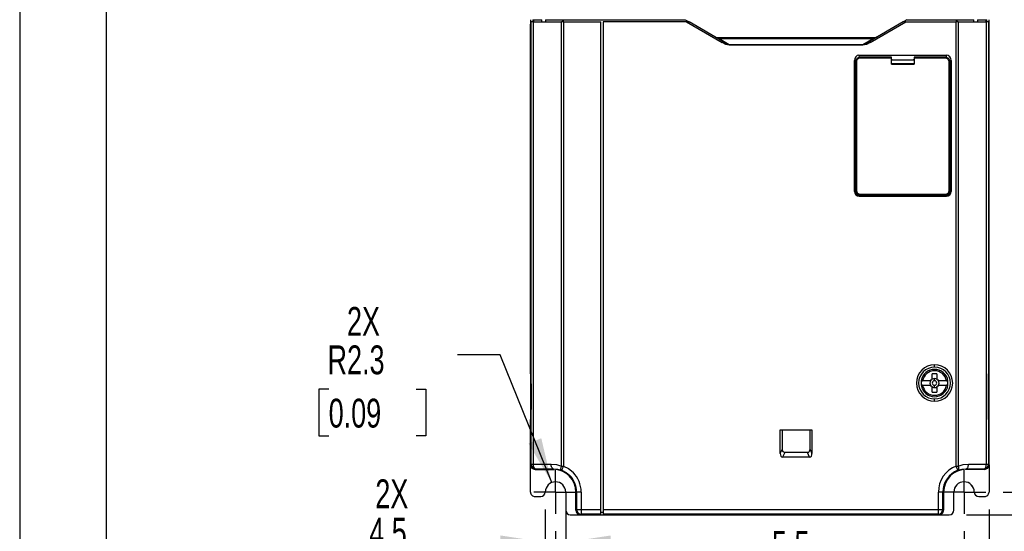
# Model space of a CAD drawing. Header units: millimetres. Extents: x 0 to 838, y 0 to 648.
# Tile 2 of 15: x 0 to 217, y 127 to 239. Entities that reach past the tile are written whole.
import ezdxf

# ---------------------------------------------------------------- set-up
doc = ezdxf.new("R2010")
doc.units = ezdxf.units.MM
doc.header["$LTSCALE"] = 3
doc.linetypes.add('CENTERX2', pattern=[20.32, 12.7, -2.54, 2.54, -2.54])
doc.layers.add('CENTER', color=40, linetype='CENTERX2')
doc.layers.add('DIMENSIONS', color=140, linetype='Continuous', lineweight=25)
doc.layers.add('TEXT', color=140, linetype='Continuous', lineweight=25)
doc.styles.add('SLDTEXTSTYLE0', font='TXT', dxfattribs={"width": 0.7})
doc.dimstyles.new('SLDDIMSTYLE0', dxfattribs={"dimtxt": 6.474023, "dimasz": 9.906, "dimexe": 0, "dimexo": 0.0625, "dimgap": 1.618506, "dimtad": 0, "dimtih": 1, "dimtoh": 1, "dimrnd": 1e-09, "dimzin": 12, "dimdsep": 46, "dimtxsty": 'SLDTEXTSTYLE0', "dimsah": 1, "dimcen": 0, "dimadec": 0, "dimazin": 3, "dimtfac": 1, "dimtofl": 0, "dimtmove": 0, "dimatfit": 3, "dimfxl": 0, "dimfrac": 2, "dimtolj": 1, "dimtzin": 12, "dimarcsym": 0})
doc.dimstyles.new('SLDDIMSTYLE1', dxfattribs={"dimtxt": 6.474023, "dimasz": 9.906, "dimexe": 0, "dimexo": 0.0625, "dimgap": 1.618506, "dimtad": 0, "dimtih": 1, "dimtoh": 1, "dimrnd": 1e-09, "dimzin": 12, "dimdsep": 46, "dimtxsty": 'SLDTEXTSTYLE0', "dimsah": 1, "dimcen": 0.09, "dimadec": 0, "dimazin": 3, "dimtfac": 1, "dimtmove": 0, "dimatfit": 0, "dimfxl": 0, "dimfrac": 2, "dimtolj": 1, "dimtzin": 12, "dimarcsym": 0})
doc.dimstyles.new('SLDDIMSTYLE2', dxfattribs={"dimtxt": 6.474023, "dimasz": 9.906, "dimexe": 0, "dimexo": 0.0625, "dimgap": 1.618506, "dimtad": 0, "dimtih": 1, "dimtoh": 1, "dimrnd": 1e-09, "dimzin": 4, "dimdsep": 46, "dimtxsty": 'SLDTEXTSTYLE0', "dimsah": 1, "dimcen": 0.09, "dimadec": 0, "dimazin": 1, "dimtfac": 1, "dimtmove": 0, "dimatfit": 0, "dimfxl": 0, "dimfrac": 2, "dimtolj": 1, "dimtzin": 12, "dimarcsym": 0})
doc.dimstyles.new('SLDDIMSTYLE3', dxfattribs={"dimtxt": 6.474023, "dimasz": 9.906, "dimexe": 0, "dimexo": 0.0625, "dimgap": 1.618506, "dimtad": 0, "dimtih": 1, "dimtoh": 1, "dimrnd": 1e-09, "dimzin": 4, "dimdsep": 46, "dimtxsty": 'SLDTEXTSTYLE0', "dimsah": 1, "dimcen": 0.09, "dimadec": 0, "dimazin": 1, "dimtfac": 1, "dimtofl": 0, "dimtmove": 0, "dimatfit": 3, "dimfxl": 0, "dimfrac": 2, "dimtolj": 1, "dimtzin": 12, "dimarcsym": 0})

# ---------------------------------------------------------------- blocks, each defined once
blk = doc.blocks.new('_D')
at = {"layer": 'DIMENSIONS'}
for p, q in [((105.86, 165.63), (96.43, 165.63)), ((117.21, 137.49), (105.86, 165.63)), ((68.08, 158.05), (65.91, 158.05)), ((65.91, 158.05), (65.91, 147.76)), ((87.32, 158.05), (89.5, 158.05)), ((89.5, 158.05), (89.5, 147.76)), ((65.91, 147.76), (68.08, 147.76)), ((89.5, 147.76), (87.32, 147.76))]:
    blk.add_line(p, q, dxfattribs=at)
blk.add_solid([(117.21, 137.49), (114.92, 147.25), (112.09, 146.11)], dxfattribs=at)
at = {"layer": 'DIMENSIONS', "char_height": 6.35, "attachment_point": 1, "style": 'SLDTEXTSTYLE0'}
for s, insert in [('2X', (72.11, 176.15)), ('R2.3', (67.83, 167.69)), ('0.09', (68.08, 155.95))]:
    blk.add_mtext(s, dxfattribs=dict(at, insert=insert))
blk = doc.blocks.new('_D_1')
at = {"layer": 'DIMENSIONS'}
for p, q in [((115.8, 131.59), (115.8, 114.8)), ((120.3, 131.59), (120.3, 114.8)), ((115.8, 124.32), (99.36, 124.32)), ((120.3, 124.32), (139.35, 124.32)), ((74.32, 120.09), (72.15, 120.09)), ((72.15, 120.09), (72.15, 109.8)), ((93.56, 120.09), (95.73, 120.09)), ((95.73, 120.09), (95.73, 109.8)), ((72.15, 109.8), (74.32, 109.8)), ((95.73, 109.8), (93.56, 109.8))]:
    blk.add_line(p, q, dxfattribs=at)
for points in [[(115.8, 124.32), (105.89, 125.85), (105.89, 122.8)], [(120.3, 124.32), (130.21, 122.8), (130.21, 125.84)]]:
    blk.add_solid(points, dxfattribs=at)
at = {"layer": 'DIMENSIONS', "char_height": 6.35, "attachment_point": 1, "style": 'SLDTEXTSTYLE0'}
for s, insert in [('2X', (78.35, 138.19)), ('4.5', (77.01, 129.73)), ('0.18', (74.32, 117.99))]:
    blk.add_mtext(s, dxfattribs=dict(at, insert=insert))
blk = doc.blocks.new('_D_2')
at = {"layer": 'DIMENSIONS'}
for p, q in [((213.55, 131.59), (213.55, 107.7)), ((208.05, 126.8), (208.05, 107.7)), ((163.03, 117.22), (160.86, 117.22)), ((160.86, 117.22), (160.86, 106.93)), ((182.27, 117.22), (184.44, 117.22)), ((184.44, 117.22), (184.44, 106.93)), ((208.05, 117.22), (191.04, 117.22)), ((213.55, 117.22), (232.6, 117.22)), ((160.86, 106.93), (163.03, 106.93)), ((184.44, 106.93), (182.27, 106.93))]:
    blk.add_line(p, q, dxfattribs=at)
for points in [[(208.05, 117.22), (198.15, 118.75), (198.15, 115.7)], [(213.55, 117.22), (223.46, 115.7), (223.46, 118.75)]]:
    blk.add_solid(points, dxfattribs=at)
at = {"layer": 'DIMENSIONS', "char_height": 6.35, "attachment_point": 1, "style": 'SLDTEXTSTYLE0'}
for s, insert in [('5.5', (165.73, 126.86)), ('0.22', (163.03, 115.12))]:
    blk.add_mtext(s, dxfattribs=dict(at, insert=insert))
blk = doc.blocks.new('_D_3')
at = {"layer": 'DIMENSIONS'}
for p, q in [((235.25, 135.4), (235.25, 154.45)), ((216.65, 135.4), (244.78, 135.4)), ((208.6, 130.4), (244.78, 130.4)), ((235.25, 109.54), (235.25, 130.4)), ((242.26, 109.54), (235.25, 109.54)), ((253.93, 109.54), (251.76, 109.54)), ((251.76, 109.54), (251.76, 99.25)), ((273.17, 109.54), (275.34, 109.54)), ((275.34, 109.54), (275.34, 99.25)), ((251.76, 99.25), (253.93, 99.25)), ((275.34, 99.25), (273.17, 99.25))]:
    blk.add_line(p, q, dxfattribs=at)
for points in [[(235.25, 135.4), (236.78, 145.31), (233.73, 145.31)], [(235.25, 130.4), (233.73, 120.49), (236.78, 120.49)]]:
    blk.add_solid(points, dxfattribs=at)
at = {"layer": 'DIMENSIONS', "char_height": 6.35, "attachment_point": 1, "style": 'SLDTEXTSTYLE0'}
for s, insert in [('5.0', (256.62, 119.18)), ('0.20', (253.93, 107.44))]:
    blk.add_mtext(s, dxfattribs=dict(at, insert=insert))
blk = doc.blocks.new('_D_4')
at = {"layer": 'DIMENSIONS'}
for p, q in [((216.66, 302.4), (260.81, 302.4)), ((251.29, 302.4), (251.29, 230.64)), ((241.67, 218.9), (239.49, 218.9)), ((239.49, 218.9), (239.49, 208.61)), ((260.9, 218.9), (263.08, 218.9)), ((263.08, 218.9), (263.08, 208.61)), ((239.49, 208.61), (241.67, 208.61)), ((263.08, 208.61), (260.9, 208.61)), ((251.29, 135.4), (251.29, 207.16)), ((216.65, 135.4), (260.81, 135.4))]:
    blk.add_line(p, q, dxfattribs=at)
for points in [[(251.29, 302.4), (249.76, 292.49), (252.81, 292.49)], [(251.29, 135.4), (252.81, 145.31), (249.76, 145.31)]]:
    blk.add_solid(points, dxfattribs=at)
at = {"layer": 'DIMENSIONS', "char_height": 6.35, "attachment_point": 1, "style": 'SLDTEXTSTYLE0'}
for s, insert in [('167.0', (238.97, 228.53)), ('6.57', (241.67, 216.8))]:
    blk.add_mtext(s, dxfattribs=dict(at, insert=insert))
blk = doc.blocks.new('_D_10')
at = {"layer": 'DIMENSIONS'}
for p, q in [((118.05, 126.8), (118.05, 82.85)), ((208.05, 126.8), (208.05, 82.85)), ((118.05, 92.38), (144.66, 92.38)), ((153.43, 92.38), (151.26, 92.38)), ((151.26, 92.38), (151.26, 82.09)), ((172.67, 92.38), (174.84, 92.38)), ((174.84, 92.38), (174.84, 82.09)), ((208.05, 92.38), (181.44, 92.38)), ((151.26, 82.09), (153.43, 82.09)), ((174.84, 82.09), (172.67, 82.09))]:
    blk.add_line(p, q, dxfattribs=at)
for points in [[(118.05, 92.38), (127.96, 90.85), (127.96, 93.9)], [(208.05, 92.38), (198.15, 93.9), (198.15, 90.85)]]:
    blk.add_solid(points, dxfattribs=at)
at = {"layer": 'DIMENSIONS', "char_height": 6.35, "attachment_point": 1, "style": 'SLDTEXTSTYLE0'}
for s, insert in [('90.0', (153.43, 102.01)), ('3.54', (153.43, 90.27))]:
    blk.add_mtext(s, dxfattribs=dict(at, insert=insert))
blk = doc.blocks.new('SW_CENTERMARKSYMBOL_1')
at = {"layer": 'CENTER', "color": 0}
for p, q in [((0, 2.54), (0, 4.79)), ((0, 0), (0, 2.54)), ((-2.54, 0), (-4.79, 0)), ((0, 0), (-2.54, 0)), ((0, 0), (0, -2.54)), ((0, 0), (2.54, 0)), ((2.54, 0), (4.79, 0)), ((0, -2.54), (0, -4.79))]:
    blk.add_line(p, q, dxfattribs=at)
blk = doc.blocks.new('SW_CENTERMARKSYMBOL_3')
at = {"layer": 'CENTER', "color": 0}
for p, q in [((0, 2.54), (0, 4.79)), ((0, 0), (0, 2.54)), ((-2.54, 0), (-4.79, 0)), ((0, 0), (-2.54, 0)), ((0, 0), (0, -2.54)), ((0, 0), (2.54, 0)), ((2.54, 0), (4.79, 0)), ((0, -2.54), (0, -4.79))]:
    blk.add_line(p, q, dxfattribs=at)

msp = doc.modelspace()

# ---------------------------------------------------------------- linework, layer by layer
at = {"color": 7, "linetype": 'Continuous'}
msp.add_line((0.007, 647.708), (0.007, 0.008), dxfattribs=at)
for p, q in [((112.551, 239.411), (112.551, 141.4)), ((112.56, 238.9), (112.673, 238.9)), ((112.673, 141.522), (112.673, 238.9)), ((113.12, 238.9), (112.673, 238.9)), ((113.051, 239.4), (113.051, 239.397)), ((113.051, 239.397), (113.051, 238.9)), ((113.12, 238.9), (113.12, 141.522)), ((113.12, 238.9), (119.346, 238.9)), ((113.273, 238.9), (113.273, 239.396)), ((115.051, 238.9), (115.051, 239.411)), ((115.859, 239.393), (146.636, 239.393)), ((115.859, 239.393), (115.859, 238.9)), ((119.775, 238.9), (119.346, 238.9)), ((119.346, 141.136), (119.346, 238.9)), ((119.561, 239.39), (119.561, 238.9)), ((119.775, 239.39), (146.642, 239.39)), ((119.775, 238.9), (119.775, 239.39)), ((119.775, 238.9), (119.775, 141.136)), ((119.775, 238.9), (128.051, 238.9)), ((128.051, 131.552), (128.051, 238.9)), ((128.551, 238.9), (128.551, 131.552)), ((146.889, 238.9), (128.551, 238.9)), ((146.642, 239.39), (146.636, 239.393)), ((146.642, 239.39), (147.489, 238.9)), ((146.889, 238.9), (154.733, 234.372)), ((146.889, 238.9), (147.489, 238.9)), ((154.883, 234.632), (147.489, 238.9)), ((194.613, 238.9), (187.219, 234.632)), ((187.369, 234.372), (195.213, 238.9)), ((195.461, 239.39), (194.613, 238.9)), ((195.213, 238.9), (194.613, 238.9)), ((195.213, 238.9), (206.327, 238.9)), ((195.467, 239.393), (195.461, 239.39)), ((195.461, 239.39), (206.327, 239.39)), ((195.467, 239.393), (206.669, 239.393)), ((206.327, 239.39), (206.327, 238.9)), ((206.327, 141.136), (206.327, 238.9)), ((206.756, 238.9), (206.327, 238.9)), ((206.541, 238.9), (206.541, 239.39)), ((206.756, 238.9), (206.756, 141.136)), ((206.756, 238.9), (212.982, 238.9)), ((210.243, 238.9), (210.243, 239.393)), ((211.051, 239.411), (211.051, 238.9)), ((212.829, 239.396), (212.829, 238.9)), ((212.982, 141.522), (212.982, 238.9)), ((213.429, 238.9), (212.982, 238.9)), ((213.051, 239.397), (213.051, 239.4)), ((213.051, 238.9), (213.051, 239.397)), ((213.429, 238.9), (213.429, 141.522)), ((213.429, 238.9), (213.542, 238.9)), ((213.551, 141.4), (213.551, 239.411)), ((112.555, 161.4), (112.555, 238.4)), ((213.547, 238.4), (213.547, 161.4)), ((188.283, 235.4), (153.819, 235.4)), ((154.094, 235.267), (156.33, 233.976)), ((154.094, 235.267), (188.008, 235.267)), ((155.06, 234.532), (154.864, 234.619)), ((155.059, 234.537), (154.883, 234.632)), ((185.772, 233.976), (188.008, 235.267)), ((187.238, 234.618), (187.047, 234.534)), ((156.33, 233.81), (156.33, 233.976)), ((156.33, 233.976), (185.772, 233.976)), ((185.772, 233.81), (156.33, 233.81)), ((185.772, 233.81), (185.772, 233.976)), ((183.907, 201.6), (183.907, 230.44)), ((183.929, 228.94), (183.907, 230.44)), ((184.129, 228.629), (184.149, 230.01)), ((184.149, 201.799), (184.149, 230.01)), ((184.149, 230.01), (184.349, 230.01)), ((184.349, 230.01), (184.35, 201.799)), ((184.903, 231.6), (204.199, 231.6)), ((184.903, 231.6), (184.91, 231.107)), ((185.153, 230.947), (185.153, 231.147)), ((192.051, 231.147), (185.153, 231.147)), ((192.051, 230.947), (185.153, 230.947)), ((192.051, 230.947), (192.051, 231.147)), ((192.051, 229.628), (192.051, 230.947)), ((192.251, 230.6), (196.851, 230.6)), ((203.949, 231.147), (197.051, 231.147)), ((197.051, 231.147), (197.051, 230.947)), ((203.949, 230.947), (197.051, 230.947)), ((197.051, 230.947), (197.051, 229.628)), ((203.949, 231.147), (203.949, 230.947)), ((204.192, 231.106), (204.199, 231.6)), ((204.753, 201.799), (204.753, 230.01)), ((204.953, 230.01), (204.753, 230.01)), ((204.973, 228.629), (204.953, 230.01)), ((204.953, 230.01), (204.953, 201.799)), ((205.173, 228.94), (205.195, 230.44)), ((205.195, 230.44), (205.195, 201.6)), ((183.929, 228.94), (183.929, 225.85)), ((184.129, 225.85), (184.129, 228.629)), ((192.551, 229.722), (192.051, 229.722)), ((192.051, 229.628), (197.051, 229.628)), ((192.551, 229.759), (192.551, 229.722)), ((192.551, 229.759), (196.551, 229.759)), ((196.551, 229.722), (196.551, 229.759)), ((197.051, 229.722), (196.551, 229.722)), ((204.973, 228.629), (204.973, 225.85)), ((205.173, 225.85), (205.173, 228.94)), ((183.918, 225.85), (183.918, 224.85)), ((183.918, 225.85), (184.133, 225.85)), ((184.133, 225.85), (184.133, 224.85)), ((204.969, 225.85), (204.969, 224.85)), ((205.185, 225.85), (204.969, 225.85)), ((205.185, 224.85), (205.185, 225.85)), ((184.133, 224.85), (183.918, 224.85)), ((183.929, 224.85), (183.929, 215.85)), ((184.129, 215.85), (184.129, 224.85)), ((204.969, 224.85), (205.185, 224.85)), ((204.973, 224.85), (204.973, 215.85)), ((205.173, 215.85), (205.173, 224.85)), ((183.918, 215.85), (183.918, 214.85)), ((183.918, 215.85), (184.133, 215.85)), ((184.133, 214.85), (183.918, 214.85)), ((183.929, 214.85), (183.929, 205.85)), ((184.129, 205.85), (184.129, 214.85)), ((184.133, 215.85), (184.133, 214.85)), ((204.969, 215.85), (204.969, 214.85)), ((205.185, 215.85), (204.969, 215.85)), ((204.969, 214.85), (205.185, 214.85)), ((204.973, 214.85), (204.973, 205.85)), ((205.173, 205.85), (205.173, 214.85)), ((205.185, 214.85), (205.185, 215.85)), ((183.918, 205.85), (183.918, 204.85)), ((183.918, 205.85), (184.133, 205.85)), ((184.133, 204.85), (183.918, 204.85)), ((183.929, 204.85), (183.929, 201.6)), ((184.129, 201.779), (184.129, 204.85)), ((184.133, 205.85), (184.133, 204.85)), ((204.969, 205.85), (204.969, 204.85)), ((205.185, 205.85), (204.969, 205.85)), ((204.969, 204.85), (205.185, 204.85)), ((204.973, 204.85), (204.973, 201.779)), ((205.173, 201.6), (205.173, 204.85)), ((205.185, 204.85), (205.185, 205.85)), ((184.129, 201.779), (184.149, 201.799)), ((184.149, 201.799), (184.35, 201.799)), ((204.753, 201.799), (204.953, 201.799)), ((204.953, 201.799), (204.973, 201.779)), ((183.929, 201.6), (183.907, 201.6)), ((184.951, 200.557), (184.951, 200.579)), ((184.951, 200.579), (187.051, 200.579)), ((204.151, 200.557), (184.951, 200.557)), ((185.149, 200.799), (185.129, 200.779)), ((203.973, 200.779), (185.129, 200.779)), ((185.149, 200.999), (203.953, 200.999)), ((185.149, 200.999), (185.149, 200.799)), ((203.953, 200.799), (185.149, 200.799)), ((187.051, 200.579), (187.051, 200.574)), ((187.051, 200.574), (196.251, 200.574)), ((196.251, 200.574), (196.251, 200.579)), ((196.251, 200.579), (204.151, 200.579)), ((203.953, 200.799), (203.953, 200.999)), ((203.973, 200.779), (203.953, 200.799)), ((204.151, 200.579), (204.151, 200.557)), ((205.195, 201.6), (205.173, 201.6)), ((201.551, 162.9), (201.551, 163.4)), ((112.555, 161.4), (112.638, 161.4)), ((112.638, 161.4), (112.638, 160.4)), ((202.051, 161.4), (201.051, 161.4)), ((201.051, 160.267), (201.051, 161.4)), ((201.551, 162.4), (201.551, 162.1)), ((202.051, 161.4), (202.051, 160.267)), ((213.464, 161.4), (213.547, 161.4)), ((213.464, 160.4), (213.464, 161.4)), ((112.634, 160.4), (112.634, 159.2)), ((112.638, 160.4), (112.634, 160.4)), ((112.634, 159.2), (112.664, 159.2)), ((112.664, 159.2), (112.664, 153.6)), ((198.593, 159.9), (198.898, 159.9)), ((198.593, 159.9), (198.593, 158.9)), ((198.898, 158.9), (198.593, 158.9)), ((200.685, 159.9), (198.898, 159.9)), ((198.898, 158.9), (200.685, 158.9)), ((201.051, 157.4), (201.051, 158.534)), ((201.551, 159.9), (201.551, 160.4)), ((201.551, 158.4), (201.551, 158.9)), ((202.051, 158.534), (202.051, 157.4)), ((204.204, 159.9), (202.417, 159.9)), ((202.417, 158.9), (204.204, 158.9)), ((204.204, 159.9), (204.509, 159.9)), ((204.509, 158.9), (204.204, 158.9)), ((204.509, 158.9), (204.509, 159.9)), ((213.438, 159.2), (213.468, 159.2)), ((213.438, 153.6), (213.438, 159.2)), ((213.468, 160.4), (213.464, 160.4)), ((213.468, 159.2), (213.468, 160.4)), ((201.051, 157.4), (202.051, 157.4)), ((201.551, 155.4), (201.551, 155.9)), ((112.634, 153.6), (112.634, 152.4)), ((112.664, 153.6), (112.634, 153.6)), ((112.634, 152.4), (112.638, 152.4)), ((112.638, 152.4), (112.638, 151.4)), ((213.468, 153.6), (213.438, 153.6)), ((213.464, 152.4), (213.468, 152.4)), ((213.464, 151.4), (213.464, 152.4)), ((213.468, 152.4), (213.468, 153.6)), ((112.555, 141.405), (112.555, 151.4)), ((112.638, 151.4), (112.555, 151.4)), ((213.547, 151.4), (213.464, 151.4)), ((213.547, 151.4), (213.547, 141.405)), ((167.551, 143.922), (167.551, 149.1)), ((167.551, 149.1), (174.551, 149.1)), ((168.051, 144.921), (168.051, 149.1)), ((174.051, 149.1), (174.051, 144.921)), ((174.551, 149.1), (174.551, 143.922)), ((167.551, 143.922), (168.051, 144.921)), ((168.571, 144.1), (168.071, 143.1)), ((173.531, 144.1), (168.571, 144.1)), ((174.031, 143.1), (173.531, 144.1)), ((174.051, 144.921), (174.551, 143.922)), ((112.551, 135.401), (112.551, 141.4)), ((112.555, 141.405), (112.673, 141.522)), ((112.673, 141.522), (113.12, 141.522)), ((113.12, 141.522), (117.077, 141.543)), ((174.031, 143.1), (168.071, 143.1)), ((206.327, 141.136), (206.756, 141.136)), ((206.689, 140.204), (206.327, 141.136)), ((209.025, 141.543), (212.982, 141.522)), ((212.982, 141.522), (213.429, 141.522)), ((213.429, 141.522), (213.547, 141.405)), ((213.551, 141.401), (213.551, 135.401)), ((113.551, 140.4), (117.723, 140.4)), ((113.555, 140.405), (113.673, 140.522)), ((117.551, 140.405), (113.555, 140.405)), ((113.673, 140.522), (117.551, 140.543)), ((117.551, 140.543), (117.551, 140.405)), ((212.551, 140.4), (208.379, 140.4)), ((208.551, 140.543), (208.551, 140.405)), ((208.551, 140.543), (212.429, 140.522)), ((212.547, 140.405), (208.551, 140.405)), ((212.429, 140.522), (212.547, 140.405)), ((120.304, 135.4), (120.307, 131.401)), ((122.703, 135.4), (122.555, 135.4)), ((122.555, 131.405), (122.555, 135.4)), ((122.703, 135.4), (122.703, 131.552)), ((123.703, 135.4), (122.703, 135.4)), ((123.703, 135.4), (123.703, 131.552)), ((202.399, 131.552), (202.399, 135.4)), ((203.399, 135.4), (202.399, 135.4)), ((203.399, 131.552), (203.399, 135.4)), ((203.399, 135.4), (203.547, 135.4)), ((203.547, 135.4), (203.547, 131.405)), ((205.796, 131.401), (205.798, 135.4)), ((113.551, 134.4), (114.797, 134.4)), ((211.305, 134.4), (212.551, 134.4)), ((121.307, 130.4), (123.866, 130.4)), ((122.703, 131.552), (122.555, 131.405)), ((122.703, 131.552), (123.703, 131.552)), ((123.703, 130.552), (123.555, 130.405)), ((128.051, 130.405), (123.555, 130.405)), ((123.703, 131.552), (128.051, 131.552)), ((128.051, 130.552), (123.703, 130.552)), ((123.773, 130.405), (123.866, 130.4)), ((123.866, 130.4), (202.236, 130.4)), ((128.051, 130.552), (128.051, 131.552)), ((128.551, 130.9), (128.051, 130.9)), ((128.051, 130.405), (128.051, 130.552)), ((128.551, 131.552), (202.399, 131.552)), ((128.551, 131.552), (128.551, 130.552)), ((202.399, 130.552), (128.551, 130.552)), ((128.551, 130.552), (128.551, 130.405)), ((145.551, 130.405), (128.551, 130.405)), ((146.551, 130.414), (145.551, 130.405)), ((147.751, 130.466), (146.551, 130.455)), ((146.551, 130.414), (146.551, 130.455)), ((147.751, 130.466), (166.351, 130.466)), ((167.551, 130.455), (166.351, 130.466)), ((167.551, 130.455), (167.551, 130.414)), ((168.551, 130.405), (167.551, 130.414)), ((173.551, 130.405), (168.551, 130.405)), ((174.551, 130.414), (173.551, 130.405)), ((175.751, 130.466), (174.551, 130.455)), ((174.551, 130.414), (174.551, 130.455)), ((175.751, 130.466), (194.351, 130.466)), ((195.551, 130.455), (194.351, 130.466)), ((195.551, 130.455), (195.551, 130.414)), ((196.551, 130.405), (195.551, 130.414)), ((202.547, 130.405), (196.551, 130.405)), ((202.236, 130.4), (202.329, 130.405)), ((202.236, 130.4), (204.795, 130.4)), ((202.399, 131.552), (203.399, 131.552)), ((202.399, 130.552), (202.399, 131.552)), ((202.547, 130.405), (202.399, 130.552)), ((203.547, 131.405), (203.399, 131.552))]:
    msp.add_line(p, q)
at = {"flags": 128}
for points in [[(153.819, 235.4), (153.56, 235.435), (153.319, 235.534)], [(153.832, 235.401), (153.572, 235.431), (153.339, 235.523)], [(153.944, 235.173), (153.971, 235.17), (154.007, 235.185), (154.049, 235.219), (154.094, 235.267)], [(154.883, 234.632), (154.872, 234.613), (154.858, 234.589), (154.839, 234.555), (154.815, 234.514), (154.788, 234.467), (154.733, 234.372)], [(156.33, 233.81), (155.571, 233.976), (154.733, 234.372)], [(187.369, 234.372), (186.534, 233.976), (185.772, 233.81)], [(187.369, 234.372), (187.314, 234.467), (187.287, 234.514), (187.263, 234.555), (187.244, 234.589), (187.23, 234.613), (187.219, 234.632)], [(188.008, 235.267), (188.053, 235.219), (188.095, 235.185), (188.131, 235.17), (188.158, 235.173)], [(188.783, 235.534), (188.542, 235.435), (188.283, 235.4)], [(188.495, 235.392), (188.495, 235.393), (188.485, 235.399), (188.469, 235.401)], [(184.149, 230.01), (184.235, 230.457), (184.286, 230.538)], [(184.144, 229.627), (184.005, 229.384), (183.929, 228.94)], [(205.173, 228.94), (205.097, 229.384), (204.958, 229.627)], [(200.685, 159.9), (200.844, 160.108), (201.051, 160.267)], [(201.051, 158.534), (200.844, 158.693), (200.685, 158.9)], [(202.051, 160.267), (202.258, 160.108), (202.417, 159.9)], [(202.417, 158.9), (202.258, 158.693), (202.051, 158.534)], [(168.571, 144.1), (168.445, 144.111), (168.338, 144.149), (168.253, 144.212), (168.182, 144.302), (168.085, 144.559), (168.051, 144.921)], [(174.051, 144.921), (174.017, 144.56), (173.918, 144.299), (173.845, 144.208), (173.757, 144.145), (173.655, 144.111), (173.531, 144.1)], [(113.12, 141.522), (113.163, 141.141), (113.283, 140.818), (113.462, 140.601), (113.673, 140.522)], [(117.551, 140.543), (117.459, 140.563), (117.37, 140.621), (117.289, 140.714), (117.217, 140.838), (117.158, 140.989), (117.114, 141.162), (117.087, 141.348), (117.077, 141.543)], [(117.077, 141.543), (118.25, 141.439), (119.346, 141.136)], [(119.414, 140.204), (119.311, 140.305), (119.258, 140.517), (119.271, 140.814), (119.346, 141.136)], [(119.346, 141.136), (119.555, 141.136), (119.775, 141.136)], [(119.775, 141.136), (119.637, 140.781), (119.521, 140.48), (119.442, 140.277), (119.414, 140.204)], [(119.775, 141.136), (120.913, 140.553), (121.905, 139.746)], [(206.756, 141.136), (206.831, 140.811), (206.845, 140.525), (206.796, 140.314), (206.689, 140.204)], [(206.756, 141.136), (207.835, 141.436), (209.025, 141.543)], [(208.551, 140.543), (208.643, 140.563), (208.732, 140.621), (208.813, 140.714), (208.885, 140.838), (208.944, 140.989), (208.988, 141.162), (209.015, 141.348), (209.025, 141.543)], [(212.429, 140.522), (212.64, 140.601), (212.819, 140.818), (212.939, 141.141), (212.982, 141.522)], [(117.551, 140.543), (118.54, 140.452), (119.414, 140.204)], [(119.414, 140.204), (120.366, 139.715), (121.197, 139.04)], [(206.689, 140.204), (207.562, 140.452), (208.551, 140.543)], [(123.703, 131.552), (123.703, 131.172), (123.703, 130.848), (123.703, 130.631), (123.703, 130.552)]]:
    msp.add_lwpolyline(points, dxfattribs=at)
for centre, radius, start, end in [((154.553, 236.563), 1.374, 237.72261, 250.50885), ((158.005, 239.496), 5.768, 239.28826, 253.12004), ((183.399, 241.141), 7.548, 288.32792, 300.40937), ((190.377, 230.735), 5.114, 114.1702, 117.5997), ((188.378, 233.047), 2.356, 87.771, 92.68526), ((185.215, 230.081), 1.064, 93.32288, 183.83961), ((185.215, 230.081), 0.868, 94.08351, 184.68863), ((192.25, 230.402), 0.199, 89.59534, 180.40466), ((196.853, 230.402), 0.198, 359.41613, 90.58387), ((203.889, 230.082), 1.062, 356.10704, 87.32268), ((203.887, 230.081), 0.869, 355.3208, 85.90501), ((185.129, 201.779), 1, 179.99951, 270.00049), ((185.149, 201.799), 1, 180.00061, 269.99936), ((185.149, 201.798), 0.799, 179.92404, 270.03427), ((203.954, 201.798), 0.799, 269.92404, 0.03427), ((203.953, 201.799), 1, 270.00061, 359.99936), ((203.973, 201.779), 1, 269.99951, 0.00049), ((184.951, 201.6), 1.044, 180, 270), ((184.951, 201.6), 1.022, 180, 270), ((204.151, 201.6), 1.044, 270, 0), ((204.151, 201.6), 1.022, 270, 360), ((201.551, 159.4), 4, 90, 270), ((201.551, 159.4), 3.5, 90, 270), ((201.551, 159.4), 4, 270, 90), ((201.551, 159.4), 3.5, 270, 90), ((201.551, 159.4), 3, 90, 170.40593), ((201.551, 159.4), 2.7, 90, 169.32807), ((201.551, 159.4), 3, 9.59407, 90), ((201.551, 159.4), 2.7, 10.67193, 90), ((201.551, 159.4), 3, 189.59407, 270), ((201.551, 159.4), 2.7, 190.67193, 349.32807), ((201.551, 159.4), 1, 150, 210), ((201.551, 159.402), 0.998, 89.97495, 120.02505), ((201.551, 159.4), 0.5, 90, 270), ((201.551, 159.4), 1, 240, 300), ((201.551, 159.4), 1, 60.00382, 89.99618), ((201.551, 159.4), 0.5, 270, 90), ((201.551, 159.4), 3, 270, 350.40593), ((201.551, 159.4), 1, 330, 30), ((113.551, 141.4), 1, 180, 270), ((113.555, 141.405), 1, 179.99951, 270.00049), ((113.673, 141.522), 1, 180.00517, 269.99791), ((208.551, 135.4), 6.152, 111.19308, 180), ((212.429, 141.522), 1, 270.0032, 359.99477), ((212.547, 141.405), 1, 269.99951, 0.00049), ((212.551, 141.4), 1, 270, 0), ((117.551, 135.4), 5.004, 0, 90), ((117.551, 135.4), 5.152, 0, 44.94652), ((117.551, 135.4), 6.152, 0, 44.94652), ((208.551, 135.4), 5.152, 111.19305, 180), ((208.551, 135.4), 5.004, 90, 180), ((118.051, 135.399), 2.253, 90, 179.96507), ((118.051, 135.399), 2.253, 0.02661, 90), ((208.051, 135.399), 2.253, 90.00001, 179.97344), ((208.051, 135.399), 2.253, 0.03448, 90.00013), ((113.551, 135.4), 1, 179.99812, 269.99813), ((114.797, 135.401), 1.001, 270.00291, 359.95515), ((211.305, 135.401), 1.001, 180.04614, 269.99649), ((212.551, 135.4), 1, 270.00187, 0.00188), ((123.555, 131.405), 1, 179.99951, 270.00049), ((123.703, 131.552), 1, 180.00513, 269.99707), ((202.399, 131.552), 1, 270.00511, 359.99489), ((202.547, 131.405), 1, 269.99951, 0.00049), ((204.795, 131.401), 1.001, 270.00321, 359.95596)]:
    msp.add_arc(centre, radius, start, end)
at = {"color": 179, "linetype": 'Continuous', "lineweight": 18}
msp.add_arc((208.051, 135.399), 2.253, 0.03484, 179.97352, dxfattribs=at)
for centre, major_axis, ratio, start_param, end_param in [((112.56, 238.4), (0, 0.5), 0.0087269, 0, 1.5707963), ((113.551, 239.397), (0.5, 0), 0.0017453, 3.1415927, 4.1232605), ((140.777, 239.468), (49.5, 0), 0.0017453, 4.1232605, 4.1658646), ((140.777, 239.468), (49.5, 0), 0.0017453, 4.1848674, 4.269428), ((119.775, 239.391), (0.5, 0), 0.0017453, 4.269428, 4.712389), ((206.327, 239.391), (0.5, 0), 0.0017453, 4.712389, 5.15535), ((185.325, 239.468), (49.5, 0), 0.0017453, 5.15535, 5.2399106), ((185.325, 239.468), (49.5, 0), 0.0017453, 5.2589134, 5.3015174), ((212.551, 239.397), (0.5, 0), 0.0017453, 5.3015174, 6.2831853), ((213.542, 238.4), (0, 0.5), 0.0087269, 4.712389, 6.2831853), ((184.907, 230.434), (-0.017, 1.166), 0.8574689, 6.2707143, 7.8370208), ((204.195, 230.434), (-0.017, -1.166), 0.8574689, 1.5877572, 3.1540637), ((168.965, 145.337), (-1.095, -2.191), 0.4082483, 5.5984661, 6.4845593), ((173.137, 145.337), (-1.095, 2.191), 0.4082483, 2.9402189, 3.8263119), ((121.307, 131.4), (0.789, -0.616), 0.999372, 3.8046792, 5.3754654)]:
    msp.add_ellipse(centre, major_axis=major_axis, ratio=ratio, start_param=start_param, end_param=end_param)
at = {"layer": 'TEXT'}
msp.add_line((19.05, 628.65), (19.05, 19.05), dxfattribs=at)

# ---------------------------------------------------------------- block references
at = {"layer": 'CENTER'}
for name, p in [('SW_CENTERMARKSYMBOL_1', (118.051, 135.399)), ('SW_CENTERMARKSYMBOL_3', (208.051, 135.399))]:
    msp.add_blockref(name, p, dxfattribs=at)

# ---------------------------------------------------------------- dimensions: what is measured, and where the dimension line sits
at = {"layer": 'DIMENSIONS'}
for base, p1, p2, dimstyle, picture, middle in [((251.285, 302.4), (212.844, 135.399), (212.845, 302.4), 'SLDDIMSTYLE3', '_D_4', (251.285, 218.9)), ((235.254, 135.399), (204.795, 130.4), (212.844, 135.399), 'SLDDIMSTYLE2', '_D_3', (235.254, 109.542))]:
    dim = msp.add_linear_dim(base=base, p1=p1, p2=p2, angle=90, dimstyle=dimstyle, dxfattribs=at)
    dim.commit()
    dim.dimension.update_dxf_attribs({"geometry": picture, "text_midpoint": middle, "dimtype": 160})
dim = msp.add_radius_dim(center=(118.051, 135.399), mpoint=(117.208, 137.489), text='2X\\P<>', dimstyle='SLDDIMSTYLE0', dxfattribs=at)
dim.commit()
dim.dimension.update_dxf_attribs({"geometry": '_D', "text_midpoint": (77.704, 162.284), "dimtype": 164})
dim = msp.add_linear_dim(base=(120.303, 124.321), p1=(115.798, 135.4), p2=(120.304, 135.4), angle=359.99584, text='2X\\P<>', dimstyle='SLDDIMSTYLE1', dxfattribs=at)
dim.commit()
dim.dimension.update_dxf_attribs({"geometry": '_D_1', "text_midpoint": (83.939, 124.324), "dimtype": 160})
for base, p1, dimstyle, picture, middle in [((208.051, 117.222), (213.551, 135.401), 'SLDDIMSTYLE1', '_D_2', (172.651, 117.222)), ((208.051, 92.375), (118.051, 130.606), 'SLDDIMSTYLE3', '_D_10', (163.051, 92.375))]:
    dim = msp.add_linear_dim(base=base, p1=p1, p2=(208.051, 130.606), dimstyle=dimstyle, dxfattribs=at)
    dim.commit()
    dim.dimension.update_dxf_attribs({"geometry": picture, "text_midpoint": middle, "dimtype": 160})

doc.saveas('drawing.dxf')
